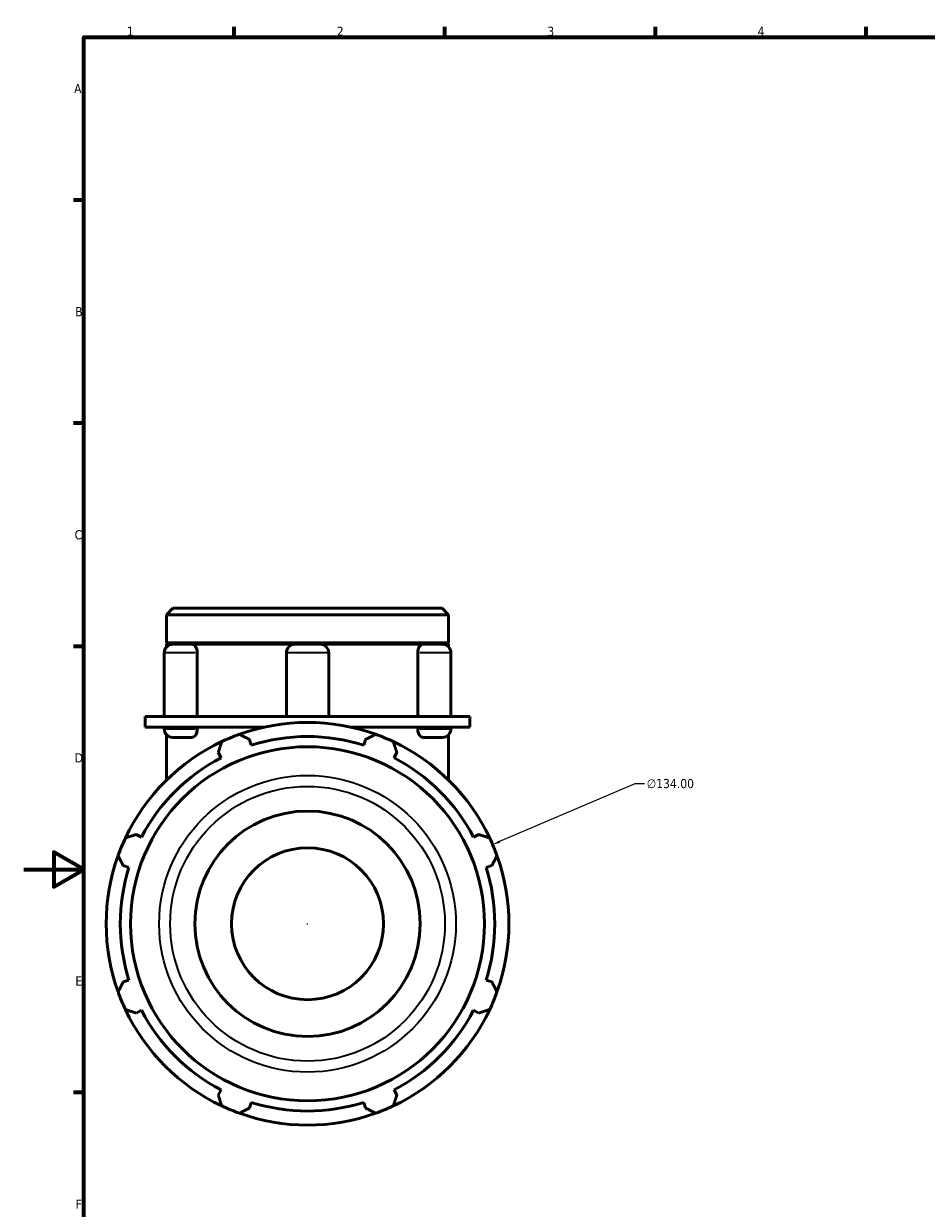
# Model space of a CAD drawing. Header units: millimetres. Extents: x 0 to 901, y -322 to 691.
# Tile 4 of 5: x 0 to 300, y 184 to 578. Entities that reach past the tile are written whole.
import ezdxf

# ---------------------------------------------------------------- set-up
doc = ezdxf.new("R2010")
doc.units = ezdxf.units.MM
for name, color, linetype, lineweight in [('Border (ANSI)', 7, 'Continuous', 70), ('Dimension (ANSI)', 7, 'Continuous', 25), ('Visible (ANSI)', 7, 'Continuous', 50), ('Visible Narrow (ANSI)', 7, 'Continuous', 35)]:
    doc.layers.add(name, color=color, linetype=linetype, lineweight=lineweight)
doc.styles.add('Note Text (ANSI)', font='tahoma.ttf')
doc.dimstyles.new('Default - mm (ANSI)', dxfattribs={"dimtxt": 3.048, "dimasz": 2.5, "dimexe": 3.175, "dimexo": 1.6002, "dimgap": 0.8, "dimtad": 0, "dimtoh": 1, "dimrnd": 1e-08, "dimzin": 4, "dimdsep": 46, "dimtxsty": 'Note Text (ANSI)', "dimcen": 0.09, "dimdle": 10, "dimclrd": 256, "dimclre": 256, "dimclrt": 256, "dimadec": 1, "dimazin": 1, "dimtfac": 1, "dimtofl": 0, "dimtmove": 0, "dimatfit": 3, "dimfxl": 1, "dimtolj": 1, "dimtzin": 4, "dimlwd": -1, "dimlwe": -1, "dimarcsym": 0})

# ---------------------------------------------------------------- blocks, each defined once
blk = doc.blocks.new('Borders Default Border')
at = {"layer": 'Border (ANSI)'}
for p, q in [((70.08, 574), (70.08, 577.45)), ((140.17, 574), (140.17, 577.45)), ((210.25, 574), (210.25, 577.45)), ((280.33, 574), (280.33, 577.45)), ((20, 519.75), (16.55, 519.75)), ((20, 445.5), (16.55, 445.5)), ((20, 371.25), (16.55, 371.25)), ((20, 222.75), (16.55, 222.75))]:
    blk.add_line(p, q, dxfattribs=at)
at = {"layer": 'Border (ANSI)', "flags": 128}
for points in [[(20, 20), (20, 574), (821, 574), (821, 20), (20, 20)], [(0, 297), (20, 297), (10, 302.77), (10, 291.23), (20, 297)]]:
    blk.add_lwpolyline(points, dxfattribs=at)
at = {"layer": 'Border (ANSI)', "char_height": 3.05, "attachment_point": 7, "style": 'Note Text (ANSI)'}
for s, insert in [('1', (34.35, 574.4)), ('2', (104.2, 574.4)), ('3', (174.26, 574.34)), ('4', (244.23, 574.4)), ('A', (16.78, 555.35)), ('B', (17.15, 481.1)), ('C', (16.95, 406.8)), ('D', (16.96, 332.6)), ('E', (17.21, 258.35)), ('F', (17.29, 184.1))]:
    blk.add_mtext(s, dxfattribs=dict(at, insert=insert))
blk = doc.blocks.new('*D12')
at = {"layer": 'Defpoints', "color": 0, "transparency": 16777216}
for p in [(156.07, 305.26), (32.85, 252.59)]:
    blk.add_point(p, dxfattribs=at)
at = {"layer": 'Dimension (ANSI)', "transparency": 16777216}
for p, q in [((203.33, 325.47), (158.36, 306.25)), ((206.55, 325.47), (203.33, 325.47)), ((94.37, 278.93), (94.55, 278.93)), ((94.46, 278.84), (94.46, 279.02))]:
    blk.add_line(p, q, dxfattribs=at)
blk.add_arc((94.46, 278.93), 67, 20.4305, 23.8396, dxfattribs=at)
blk.add_solid([(158.2, 306.63), (158.53, 305.86), (156.07, 305.26)], dxfattribs=at)
at = {"layer": 'Dimension (ANSI)', "transparency": 16777216, "insert": (207.35, 327.11), "char_height": 3.048, "attachment_point": 1, "style": 'Note Text (ANSI)'}
blk.add_mtext('\\A1;∅134.00', dxfattribs=at)

msp = doc.modelspace()

# ---------------------------------------------------------------- linework, layer by layer
at = {"layer": 'Visible (ANSI)'}
for p, q in [((49.678, 383.927), (47.512, 381.761)), ((49.678, 383.927), (139.239, 383.927)), ((139.239, 383.927), (141.405, 381.761)), ((47.512, 372.427), (47.512, 381.761)), ((141.405, 381.761), (47.512, 381.761)), ((141.405, 372.427), (141.405, 381.761)), ((141.405, 372.427), (47.512, 372.427)), ((48.012, 371.927), (47.512, 372.427)), ((47.512, 371.927), (49.576, 371.927)), ((47.512, 371.027), (47.512, 371.927)), ((49.576, 371.927), (56.076, 371.927)), ((56.076, 371.927), (90.233, 371.927)), ((90.233, 371.927), (98.684, 371.927)), ((98.684, 371.927), (132.841, 371.927)), ((132.841, 371.927), (139.341, 371.927)), ((139.341, 371.927), (141.405, 371.927)), ((140.905, 371.927), (141.405, 372.427)), ((141.405, 371.027), (141.405, 371.927)), ((46.759, 369.111), (46.759, 347.927)), ((57.77, 369.111), (57.77, 347.927)), ((87.417, 369.111), (87.417, 347.927)), ((101.501, 369.111), (101.501, 347.927)), ((131.147, 347.927), (131.147, 369.111)), ((142.158, 369.111), (142.158, 347.927)), ((47.703, 347.927), (40.47, 347.927)), ((40.47, 344.327), (40.47, 347.927)), ((94.459, 347.927), (47.703, 347.927)), ((141.214, 347.927), (94.459, 347.927)), ((148.447, 347.927), (141.214, 347.927)), ((148.447, 344.327), (148.447, 347.927)), ((47.703, 344.327), (40.47, 344.327)), ((46.759, 344.327), (46.759, 343.784)), ((79.904, 344.327), (47.703, 344.327)), ((57.77, 344.327), (57.77, 343.784)), ((141.214, 344.327), (109.013, 344.327)), ((131.147, 343.784), (131.147, 344.327)), ((148.447, 344.327), (141.214, 344.327)), ((142.158, 344.327), (142.158, 343.784)), ((47.512, 341.868), (47.512, 326.729)), ((56.076, 340.967), (49.576, 340.967)), ((75.722, 338.353), (75.117, 340.27)), ((113.8, 340.27), (113.196, 338.353)), ((139.341, 340.967), (132.841, 340.967)), ((141.405, 341.868), (141.405, 326.729)), ((64.759, 335.98), (65.687, 334.197)), ((123.23, 334.197), (124.158, 335.98)), ((39.189, 307.699), (37.406, 308.627)), ((151.511, 308.627), (149.728, 307.699)), ((33.115, 298.269), (35.032, 297.664)), ((153.885, 297.664), (155.802, 298.269)), ((35.032, 260.19), (33.115, 259.586)), ((155.802, 259.586), (153.885, 260.19)), ((37.406, 249.228), (39.189, 250.156)), ((149.728, 250.156), (151.511, 249.228)), ((65.687, 223.658), (64.759, 221.875)), ((124.158, 221.875), (123.23, 223.658)), ((75.117, 217.584), (75.722, 219.501)), ((113.196, 219.501), (113.8, 217.584))]:
    msp.add_line(p, q, dxfattribs=at)
for radius in [58.9, 37.5, 25.279]:
    msp.add_circle((94.459, 278.927), radius, dxfattribs=at)
for centre, radius, start, end in [((49.576, 369.111), 2.817, 90, 180), ((90.233, 369.111), 2.817, 90, 180), ((98.684, 369.111), 2.817, 0, 90), ((139.341, 369.111), 2.817, 0, 90), ((49.576, 343.784), 2.817, 180, 270), ((94.459, 278.927), 67, 70.20802, 109.79198), ((139.341, 343.784), 2.817, 270, 0), ((94.459, 278.927), 67, 115.20802, 154.79198), ((94.459, 278.927), 67, 109.79198, 115.20802), ((94.459, 278.927), 62.31, 72.5, 107.5), ((94.459, 278.927), 67, 64.79198, 70.20802), ((94.459, 278.927), 67, 25.20802, 64.79198), ((94.459, 278.927), 62.31, 117.5, 152.5), ((94.459, 278.927), 62.31, 27.5, 62.5), ((94.459, 278.927), 67, 154.79198, 160.20802), ((94.459, 278.927), 67, 19.79198, 25.20802), ((94.459, 278.927), 67, 160.20802, 199.79198), ((94.459, 278.927), 67, 340.20802, 19.79198), ((94.459, 278.927), 62.31, 162.5, 197.5), ((94.459, 278.927), 62.31, 342.5, 17.5), ((94.459, 278.927), 67, 199.79198, 205.20802), ((94.459, 278.927), 67, 334.79198, 340.20802), ((94.459, 278.927), 67, 205.20802, 244.79198), ((94.459, 278.927), 62.31, 207.5, 242.5), ((94.459, 278.927), 67, 295.20802, 334.79198), ((94.459, 278.927), 62.31, 297.5, 332.5), ((94.459, 278.927), 67, 244.79198, 250.20802), ((94.459, 278.927), 62.31, 252.5, 287.5), ((94.459, 278.927), 67, 289.79198, 295.20802), ((94.459, 278.927), 67, 250.20802, 289.79198)]:
    msp.add_arc(centre, radius, start, end, dxfattribs=at)
for points, knots in [([(56.076, 371.927), (56.272, 371.927), (56.47, 371.866), (56.862, 371.616), (57.052, 371.421), (57.38, 370.921), (57.514, 370.62), (57.704, 369.954), (57.759, 369.595), (57.769, 369.189), (57.77, 369.15), (57.77, 369.111)], [0.88797943, 0.88797943, 0.88797943, 0.88797943, 0.99008174, 0.99008174, 1.10030107, 1.10030107, 1.21048002, 1.21048002, 1.32039703, 1.32039703, 1.33221836, 1.33221836, 1.33221836, 1.33221836]), ([(131.147, 369.111), (131.147, 369.463), (131.189, 369.813), (131.353, 370.482), (131.476, 370.793), (131.786, 371.323), (131.97, 371.536), (132.37, 371.834), (132.582, 371.916), (132.81, 371.927), (132.825, 371.927), (132.841, 371.927)], [0.44423607, 0.44423607, 0.44423607, 0.44423607, 0.55012342, 0.55012342, 0.66004705, 0.66004705, 0.77023364, 0.77023364, 0.880448, 0.880448, 0.88847071, 0.88847071, 0.88847071, 0.88847071]), ([(57.77, 343.784), (57.77, 343.431), (57.728, 343.082), (57.565, 342.413), (57.441, 342.101), (57.131, 341.572), (56.947, 341.359), (56.547, 341.061), (56.335, 340.979), (56.107, 340.968), (56.092, 340.967), (56.076, 340.967)], [0.44423607, 0.44423607, 0.44423607, 0.44423607, 0.55012342, 0.55012342, 0.66004705, 0.66004705, 0.77023364, 0.77023364, 0.880448, 0.880448, 0.88847071, 0.88847071, 0.88847071, 0.88847071]), ([(132.841, 340.967), (132.645, 340.967), (132.448, 341.029), (132.055, 341.278), (131.865, 341.474), (131.537, 341.974), (131.403, 342.274), (131.213, 342.941), (131.158, 343.3), (131.148, 343.705), (131.147, 343.745), (131.147, 343.784)], [0.88797943, 0.88797943, 0.88797943, 0.88797943, 0.99008174, 0.99008174, 1.10030107, 1.10030107, 1.21048002, 1.21048002, 1.32039703, 1.32039703, 1.33221836, 1.33221836, 1.33221836, 1.33221836])]:
    msp.add_open_spline(points, degree=3, knots=knots, dxfattribs=at)
for points, weights in [([(64.759, 335.98), (65.329, 337.727), (65.923, 339.547)], [1.00189539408, 1.0013560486, 1]), ([(71.772, 341.97), (73.479, 341.103), (75.117, 340.27)], [1, 1.0013560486, 1.00189539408]), ([(113.8, 340.27), (115.438, 341.103), (117.145, 341.97)], [1.00189539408, 1.0013560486, 1]), ([(122.994, 339.547), (123.588, 337.727), (124.158, 335.98)], [1, 1.0013560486, 1.00189539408]), ([(33.839, 307.463), (35.659, 308.057), (37.406, 308.627)], [1, 1.0013560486, 1.00189539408]), ([(151.511, 308.627), (153.258, 308.057), (155.078, 307.463)], [1.00189539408, 1.0013560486, 1]), ([(33.115, 298.269), (32.283, 299.907), (31.416, 301.614)], [1.00189539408, 1.0013560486, 1]), ([(157.501, 301.614), (156.634, 299.907), (155.802, 298.269)], [1, 1.0013560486, 1.00189539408]), ([(31.416, 256.241), (32.283, 257.947), (33.115, 259.586)], [1, 1.0013560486, 1.00189539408]), ([(155.802, 259.586), (156.634, 257.947), (157.501, 256.241)], [1.00189539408, 1.0013560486, 1]), ([(37.406, 249.228), (35.659, 249.798), (33.839, 250.392)], [1.00189539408, 1.0013560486, 1]), ([(155.078, 250.392), (153.258, 249.798), (151.511, 249.228)], [1, 1.0013560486, 1.00189539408]), ([(65.923, 218.308), (65.329, 220.128), (64.759, 221.875)], [1, 1.0013560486, 1.00189539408]), ([(124.158, 221.875), (123.588, 220.128), (122.994, 218.308)], [1.00189539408, 1.0013560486, 1]), ([(75.117, 217.584), (73.479, 216.752), (71.772, 215.885)], [1.00189539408, 1.0013560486, 1]), ([(117.145, 215.885), (115.438, 216.752), (113.8, 217.584)], [1, 1.0013560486, 1.00189539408])]:
    msp.add_rational_spline(points, weights, degree=2, dxfattribs=at)
at = {"layer": 'Visible Narrow (ANSI)'}
for p, q in [((57.117, 369.111), (46.801, 369.111)), ((101.414, 369.111), (87.503, 369.111)), ((142.116, 369.111), (131.8, 369.111)), ((46.801, 343.784), (57.117, 343.784)), ((131.8, 343.784), (142.116, 343.784))]:
    msp.add_line(p, q, dxfattribs=at)
for radius in [49.381, 45.713]:
    msp.add_circle((94.459, 278.927), radius, dxfattribs=at)

# ---------------------------------------------------------------- block references
msp.add_blockref('Borders Default Border', (0, 0))

# ---------------------------------------------------------------- dimensions: what is measured, and where the dimension line sits
at = {"layer": 'Dimension (ANSI)'}
dim = msp.add_diameter_dim_2p(p1=(32.851, 252.592), p2=(156.066, 305.263), dimstyle='Default - mm (ANSI)', override={"dimtih": 1, "dimdec": 2, "dimlfac": 1, "dimtp": 0, "dimtm": 0, "dimtdec": 2}, dxfattribs=at)
dim.commit()
dim.dimension.update_dxf_attribs({"geometry": '*D12', "text_midpoint": (215.196, 325.47), "dimtype": 163})

doc.saveas('drawing.dxf')
